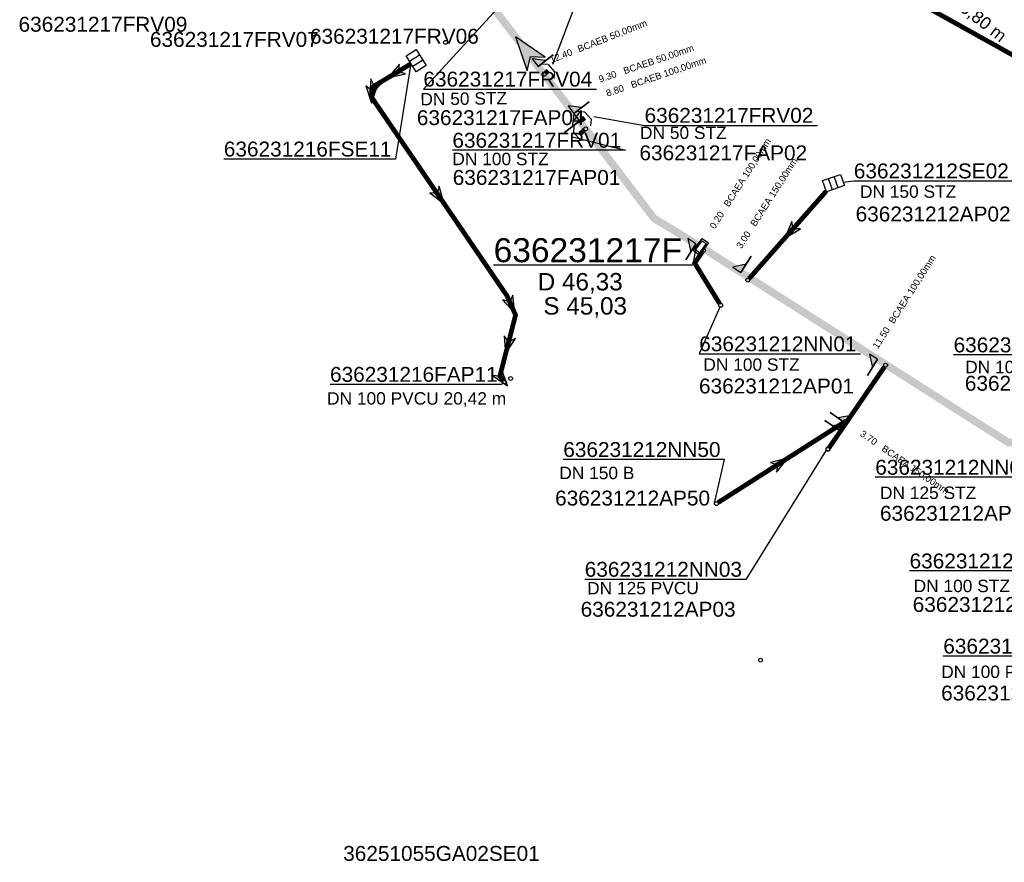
# Model space of a CAD drawing. Extents: x 356718 to 357658, y 5762241 to 5762615.
# Tile 52 of 157: x 357051 to 357102, y 5762361 to 5762405. Entities that reach past the tile are written whole.
import ezdxf
from ezdxf.enums import TextEntityAlignment as Align

# ---------------------------------------------------------------- set-up
doc = ezdxf.new("R2010")
doc.units = 0
doc.header["$MEASUREMENT"] = 0
doc.linetypes.add('AUSGEZOGEN', pattern=[0])
doc.linetypes.add('GESTRICHELT2', pattern=[4, 2, -2])
doc.layers.get('0').update_dxf_attribs({"linetype": 'AUSGEZOGEN'})
for name, color, linetype, true_color in [('111_00131_Symbol', 7, 'AUSGEZOGEN', 0x000000), ('111_00228_Schachtsymbol_nach_Sy', 7, 'AUSGEZOGEN', 0x000000), ('114_00133_Schachtnummer', 7, 'AUSGEZOGEN', 0x000000), ('114_10391_Deckelhoehe', 7, 'AUSGEZOGEN', 0x000000), ('114_10392_Schachtnummer', 7, 'AUSGEZOGEN', 0x000000), ('114_10393_Sohlhoehe', 7, 'AUSGEZOGEN', 0x000000), ('121_10374_Haltungen_Regenwasser', 5, 'GESTRICHELT2', 0x0000ff), ('121_10397_Haltungen_Regenwasser', 5, 'GESTRICHELT2', 0x0000ff), ('123_00048_Fliessrichtungspfeil', 7, 'AUSGEZOGEN', 0x000000), ('123_00137_Fliessrichtungspfeil', 7, 'AUSGEZOGEN', 0x000000), ('124_00118_Standard__Laenge___10', 7, 'AUSGEZOGEN', 0x000000), ('124_10626_Standard__Laenge____1', 7, 'AUSGEZOGEN', 0x000000), ('141_10677_Stutzen__alle__aus_DW', 7, 'AUSGEZOGEN', 0x000000), ('141_10868_Stutzen__141_', 7, 'AUSGEZOGEN', 0x000000), ('611_00541_Pkte', 3, 'AUSGEZOGEN', 0x00ff00)]:
    doc.layers.add(name, color=color, linetype=linetype, true_color=true_color)
doc.styles.add('ARIAL', font='arial.ttf', dxfattribs={"height": 1.5})
doc.styles.get("Standard").update_dxf_attribs({"font": 'arial.ttf', "height": 1})

# ---------------------------------------------------------------- blocks, each defined once
blk = doc.blocks.new('F00')
at = {"color": 0}
blk.add_circle((0, 0), 0.1, dxfattribs=at)
blk = doc.blocks.new('R02')
at = {"color": 0, "linetype": 'AUSGEZOGEN'}
for points in [[(-0.4, 0.2), (0.4, 0.2), (0.4, -0.2), (-0.4, -0.2)], [(-0.3, 0.13), (0.3, 0.13), (0.3, -0.13), (-0.3, -0.13)]]:
    blk.add_lwpolyline(points, close=True, dxfattribs=at)
blk = doc.blocks.new('ES')
at = {"color": 0, "linetype": 'AUSGEZOGEN'}
for points in [[(-0.494, -0.319), (-0.494, 0.306), (0.506, 0.306), (0.506, -0.319), (-0.494, -0.319)], [(-0.169, -0.319), (-0.169, 0.306)], [(0.156, -0.319), (0.156, 0.306)]]:
    blk.add_lwpolyline(points, dxfattribs=at)
blk = doc.blocks.new('TEILSTRECKE_E')
at = {"color": 0, "linetype": 'AUSGEZOGEN'}
for points in [[(0, 0.25), (-0.25, 0.5)], [(0, 0.25), (0, -0.25)], [(0, -0.25), (-0.25, -0.5)]]:
    blk.add_lwpolyline(points, dxfattribs=at)
blk = doc.blocks.new('FLI')
at = {"color": 0, "linetype": 'AUSGEZOGEN'}
blk.add_lwpolyline([(-0.4, 0), (-0.9, -0.6), (0.9, 0), (-0.9, 0.6), (-0.4, 0)], close=True, dxfattribs=at)
at = {"color": 0}
for points in [[(-0.4, 0), (0.9, 0), (-0.9, 0.6)], [(-0.9, -0.6), (0.9, 0), (-0.4, 0)]]:
    blk.add_solid(points, dxfattribs=at)

msp = doc.modelspace()

# ---------------------------------------------------------------- linework, layer by layer
at = {"layer": '114_00133_Schachtnummer', "color": 18, "linetype": 'AUSGEZOGEN', "true_color": 0x000000}
for points in [[(357078.574, 5762402.429), (357080.477, 5762407.472), (357089.557, 5762407.472)], [(357075.841, 5762405.537), (357071.779, 5762401.121), (357080.858, 5762401.121)], [(357071.119, 5762402.475), (357070.32, 5762397.453), (357061.304, 5762397.453)], [(357080.728, 5762399.679), (357083.388, 5762399.22), (357092.467, 5762399.22)], [(357079.6, 5762398.615), (357082.38, 5762397.914), (357073.301, 5762397.914)], [(357093.816, 5762396.248), (357094.371, 5762396.306), (357102.701, 5762396.306)], [(357087.341, 5762389.692), (357086.257, 5762387.235), (357094.712, 5762387.235)], [(357107.954, 5762385.368), (357108.062, 5762387.18), (357099.607, 5762387.18)], [(357075.934, 5762385.753), (357075.896, 5762385.633), (357066.879, 5762385.633)], [(357092.924, 5762382.175), (357088.701, 5762375.407), (357080.246, 5762375.407)], [(357087.062, 5762379.406), (357087.576, 5762381.692), (357079.121, 5762381.692)], [(357106.888, 5762381.296), (357105.629, 5762375.845), (357097.298, 5762375.845)], [(357104.901, 5762380.665), (357103.951, 5762380.76), (357095.496, 5762380.76)], [(357108.089, 5762376.533), (357107.522, 5762371.377), (357099.066, 5762371.377)]]:
    msp.add_lwpolyline(points, dxfattribs=at)
at = {"layer": '114_10392_Schachtnummer', "color": 18, "linetype": 'AUSGEZOGEN', "true_color": 0x000000}
msp.add_lwpolyline([(357086.072, 5762392.829), (357085.917, 5762391.887), (357075.465, 5762391.887)], dxfattribs=at)
at = {"layer": '121_10374_Haltungen_Regenwasser', "color": 5, "linetype": 'GESTRICHELT2', "true_color": 0x0000ff, "const_width": 0.4}
for points in [[(357086.167, 5762392.957), (357083.884, 5762394.343), (357070.423, 5762411.971), (357060.049, 5762434.302)], [(357162.972, 5762354.752), (357149.979, 5762383.838), (357139.462, 5762393.032), (357135.319, 5762393.03), (357132.318, 5762392.834), (357114.79, 5762384.301), (357108.506, 5762382.581), (357102.486, 5762382.581), (357086.508, 5762392.745)]]:
    msp.add_lwpolyline(points, dxfattribs=at)
at = {"layer": '121_10397_Haltungen_Regenwasser', "color": 5, "linetype": 'GESTRICHELT2', "true_color": 0x0000ff, "const_width": 0.25}
for points in [[(357105.28, 5762402.355), (357104.295, 5762402.026), (357091.754, 5762409.011), (357092.557, 5762411.861)], [(357071.131, 5762402.455), (357069.181, 5762401.272), (357069.062, 5762400.994), (357069.062, 5762400.69), (357076.166, 5762390.279), (357076.616, 5762389.273), (357075.796, 5762386.072), (357075.974, 5762385.834)], [(357078.339, 5762402.088), (357078.189, 5762401.965)], [(357080.247, 5762399.618), (357080.076, 5762399.496)], [(357079.999, 5762398.776), (357080.222, 5762398.974)], [(357092.924, 5762395.77), (357088.869, 5762391.179)], [(357087.329, 5762389.868), (357086.017, 5762391.995), (357086.42, 5762392.581)], [(357093.069, 5762382.305), (357095.984, 5762386.561)], [(357087.242, 5762379.432), (357093.821, 5762383.623)]]:
    msp.add_lwpolyline(points, dxfattribs=at)
at = {"layer": '141_10677_Stutzen__alle__aus_DW', "color": 18, "linetype": 'AUSGEZOGEN', "true_color": 0x000000}
for points in [[(357093.949, 5762383.59), (357093.124, 5762384.155)], [(357093.949, 5762383.59), (357094.232, 5762384.003), (357093.537, 5762383.873)]]:
    msp.add_lwpolyline(points, close=True, dxfattribs=at)
at = {"layer": '141_10677_Stutzen__alle__aus_DW', "color": 18, "true_color": 0x000000}
msp.add_solid([(357093.949, 5762383.59), (357094.232, 5762384.003), (357093.537, 5762383.873)], dxfattribs=at)
at = {"layer": '141_10868_Stutzen__141_', "color": 18, "linetype": 'AUSGEZOGEN', "true_color": 0x000000}
for points in [[(357077.798, 5762402.313), (357078.195, 5762402.617), (357077.494, 5762402.711)], [(357077.798, 5762402.313), (357078.593, 5762402.92)], [(357079.679, 5762399.849), (357080.077, 5762400.153), (357079.376, 5762400.247)], [(357079.679, 5762399.849), (357080.474, 5762400.456)], [(357079.983, 5762399.452), (357079.679, 5762399.849), (357079.585, 5762399.149)], [(357079.983, 5762399.452), (357079.188, 5762398.845)], [(357086.086, 5762393.014), (357085.549, 5762392.17)], [(357086.086, 5762393.014), (357085.664, 5762393.282), (357085.818, 5762392.592)], [(357088.448, 5762391.511), (357088.985, 5762392.355)], [(357088.448, 5762391.511), (357088.717, 5762391.933), (357088.026, 5762391.779)], [(357095.62, 5762386.949), (357095.198, 5762387.217), (357095.352, 5762386.527)], [(357095.62, 5762386.949), (357095.083, 5762386.105)], [(357093.667, 5762383.178), (357092.842, 5762383.743)], [(357093.667, 5762383.178), (357093.949, 5762383.59), (357093.254, 5762383.46)]]:
    msp.add_lwpolyline(points, close=True, dxfattribs=at)
at = {"layer": '141_10868_Stutzen__141_', "color": 18, "true_color": 0x000000}
for points in [[(357077.798, 5762402.313), (357078.195, 5762402.617), (357077.494, 5762402.711)], [(357079.679, 5762399.849), (357080.077, 5762400.153), (357079.376, 5762400.247)], [(357079.983, 5762399.452), (357079.679, 5762399.849), (357079.585, 5762399.149)], [(357086.086, 5762393.014), (357085.664, 5762393.282), (357085.818, 5762392.592)], [(357088.448, 5762391.511), (357088.717, 5762391.933), (357088.026, 5762391.779)], [(357095.62, 5762386.949), (357095.198, 5762387.217), (357095.352, 5762386.527)], [(357093.667, 5762383.178), (357093.949, 5762383.59), (357093.254, 5762383.46)]]:
    msp.add_solid(points, dxfattribs=at)

# ---------------------------------------------------------------- block references
at = {"layer": '111_00131_Symbol', "color": 18, "true_color": 0x000000}
for name, p, rotation in [('ES', (357071.404, 5762402.621), 302.1), ('TEILSTRECKE_E', (357078.493, 5762402.215), 40.3), ('F00', (357078.112, 5762401.901), 307.4), ('TEILSTRECKE_E', (357080.411, 5762399.734), 41.79999999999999), ('F00', (357079.994, 5762399.438), 307.4), ('TEILSTRECKE_E', (357079.849, 5762398.643), 223.4), ('F00', (357080.297, 5762399.04), 307.4), ('ES', (357093.299, 5762396.194), 19.2), ('F00', (357086.477, 5762392.663), 326.3000000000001), ('F00', (357088.803, 5762391.104), 326.3000000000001), ('F00', (357096.04, 5762386.643), 327.8000000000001)]:
    msp.add_blockref(name, p, dxfattribs=dict(at, rotation=rotation))
for p in [(357087.381, 5762389.783), (357076.034, 5762385.754), (357093.905, 5762383.677), (357093.012, 5762382.222), (357087.158, 5762379.378)]:
    msp.add_blockref('F00', p, dxfattribs=at)
at = {"layer": '111_00228_Schachtsymbol_nach_Sy', "color": 18, "true_color": 0x000000, "rotation": 53.40000000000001}
msp.add_blockref('R02', (357086.339, 5762392.853), dxfattribs=at)
at = {"layer": '123_00048_Fliessrichtungspfeil', "color": 18, "true_color": 0x000000, "rotation": 127.3}
msp.add_blockref('FLI', (357077.154, 5762403.157), dxfattribs=at)
at = {"layer": '123_00137_Fliessrichtungspfeil', "color": 18, "true_color": 0x000000, "xscale": 0.5, "yscale": 0.5, "zscale": 0.5}
for p, rotation in [((357070.293, 5762401.946), 211.3), ((357069.122, 5762401.133), 246.9), ((357069.062, 5762400.842), 270.1), ((357072.614, 5762395.484), 304.4), ((357091.051, 5762393.649), 228.6), ((357076.391, 5762389.776), 294.2), ((357076.206, 5762387.672), 255.7), ((357075.915, 5762385.913), 306.9), ((357090.531, 5762381.527), 32.5)]:
    msp.add_blockref('FLI', p, dxfattribs=dict(at, rotation=rotation))
at = {"layer": '611_00541_Pkte', "color": 3, "true_color": 0x00ff00}
for p in [(357072.938, 5762403.574), (357076.355, 5762385.942), (357093.012, 5762382.255), (357089.47, 5762371.17)]:
    msp.add_blockref('F00', p, dxfattribs=at)

# ---------------------------------------------------------------- texts
at = {"layer": '114_00133_Schachtnummer', "color": 18, "true_color": 0x000000, "style": 'ARIAL'}
for s, p in [('636231217FRV09', (357050.53, 5762404.915)), ('636231217FRV06', (357065.826, 5762404.287)), ('636231217FRV07', (357057.426, 5762404.121)), ('636231217FRV04', (357071.779, 5762402.037)), ('636231217FRV02', (357083.388, 5762400.136)), ('636231217FAP04', (357071.435, 5762400.016)), ('636231217FRV01', (357073.301, 5762398.83)), ('636231216FSE11', (357061.304, 5762398.369)), ('636231217FAP02', (357083.119, 5762398.17)), ('636231212SE02', (357094.371, 5762397.222)), ('636231217FAP01', (357073.319, 5762396.879)), ('636231212AP02', (357094.465, 5762394.964)), ('636231212NN01', (357086.257, 5762388.151)), ('636231212NN51', (357099.607, 5762388.096)), ('636231216FAP11', (357066.879, 5762386.549)), ('636231212AP01', (357086.245, 5762385.938)), ('636231212AP51', (357100.198, 5762386.084)), ('636231212NN50', (357079.121, 5762382.607)), ('636231212NN04', (357095.496, 5762381.676)), ('636231212AP50', (357078.691, 5762380.06)), ('636231212AP04', (357095.742, 5762379.262)), ('636231212NN03', (357080.246, 5762376.323)), ('636231212SE05', (357097.298, 5762376.761)), ('636231212AP05', (357097.461, 5762374.479)), ('636231212AP03', (357080.033, 5762374.229)), ('636231212NN06', (357099.066, 5762372.293)), ('636231212AP06', (357098.953, 5762369.833)), ('36251055GA02SE01', (357067.569, 5762361.419))]:
    msp.add_text(s, height=0.78136, dxfattribs=at).set_placement(p, align=Align.TOP_LEFT)
at = {"layer": '114_10391_Deckelhoehe', "color": 18, "true_color": 0x000000, "style": 'ARIAL'}
msp.add_text('D 46,33', height=0.9116, dxfattribs=at).set_placement((357077.78, 5762391.475), align=Align.TOP_LEFT)
at = {"layer": '114_10392_Schachtnummer', "color": 18, "true_color": 0x000000, "style": 'ARIAL'}
msp.add_text('636231217F', height=1.2601, dxfattribs=at).set_placement((357075.465, 5762393.303), align=Align.TOP_LEFT)
at = {"layer": '114_10393_Sohlhoehe', "color": 18, "true_color": 0x000000, "style": 'ARIAL'}
msp.add_text('S 45,03', height=0.9116, dxfattribs=at).set_placement((357078.077, 5762390.207), align=Align.TOP_LEFT)
at = {"layer": '124_00118_Standard__Laenge___10', "color": 18, "true_color": 0x000000, "style": 'ARIAL'}
msp.add_text('DN 150 PVCU 15,80 m', height=0.65113, rotation=321.8, dxfattribs=at).set_placement((357095.075, 5762409.878), align=Align.TOP_LEFT)
msp.add_text('DN 100 PVCU 20,42 m', height=0.65113, dxfattribs=at).set_placement((357066.722, 5762385.224), align=Align.TOP_LEFT)
at = {"layer": '124_10626_Standard__Laenge____1', "color": 18, "true_color": 0x000000, "style": 'ARIAL'}
for s, height, rotation, p in [('DN 50 STZ', 0.6511, 0.8, (357071.617, 5762400.916)), ('DN 150 STZ', 0.6511, 0.1, (357094.692, 5762396.069)), ('DN 125 PVCU', 0.65113, 0.2, (357080.372, 5762375.262))]:
    msp.add_text(s, height=height, rotation=rotation, dxfattribs=at).set_placement(p, align=Align.TOP_LEFT)
for s, height, p in [('DN 50 STZ', 0.6511, (357083.148, 5762399.158)), ('DN 100 STZ', 0.6511, (357073.299, 5762397.784)), ('DN 100 STZ', 0.6511, (357086.473, 5762386.998)), ('DN 100 PVCU', 0.65113, (357100.216, 5762386.872)), ('DN 150 B', 0.6511, (357078.912, 5762381.313)), ('DN 125 STZ', 0.6511, (357095.743, 5762380.273)), ('DN 100 STZ', 0.6511, (357097.51, 5762375.385)), ('DN 100 PVCU', 0.65113, (357098.956, 5762370.882))]:
    msp.add_text(s, height=height, dxfattribs=at).set_placement(p, align=Align.TOP_LEFT)
at = {"layer": '141_10677_Stutzen__alle__aus_DW', "color": 18, "true_color": 0x000000}
msp.add_text('3.70', height=0.00707, rotation=325.6, dxfattribs=at).set_placement((357095.323, 5762382.655), align=Align.TOP_RIGHT)
msp.add_text('BCAEA 150,00mm', height=0.00707, rotation=325.6, dxfattribs=at).set_placement((357095.324, 5762382.654), align=Align.TOP_LEFT)
at = {"layer": '141_10868_Stutzen__141_', "color": 18, "true_color": 0x000000}
for s, height, rotation, p in [('BCAEB 50,00mm', 0.35326, 21.3, (357079.825, 5762403.376)), ('12.40', 0.3533, 21.3, (357078.364, 5762402.806)), ('BCAEB 50,00mm', 0.35326, 18.7, (357082.234, 5762402.234)), ('BCAEB 100,00mm', 0.35326, 18.7, (357082.624, 5762401.499)), ('9.30', 0.3533, 18.7, (357080.933, 5762401.794)), ('8.80', 0.3533, 18.7, (357081.323, 5762401.058)), ('BCAEA 100,00mm', 0.35326, 57.4, (357087.513, 5762395.101)), ('BCAEA 150,00mm', 0.35326, 57.5, (357088.911, 5762394.07)), ('0.20', 0.3533, 57.4, (357086.773, 5762393.944)), ('3.00', 0.3533, 57.5, (357088.173, 5762392.912)), ('BCAEA 100,00mm', 0.35326, 57.5, (357096.172, 5762388.973)), ('11.50', 0.3533, 57.5, (357095.33, 5762387.651)), ('3.70', 0.3533, 325.6, (357094.861, 5762383.251)), ('BCAEA 150,00mm', 0.35326, 325.6, (357095.994, 5762382.475))]:
    msp.add_text(s, height=height, rotation=rotation, dxfattribs=at).set_placement(p, align=Align.TOP_LEFT)

doc.saveas('drawing.dxf')
